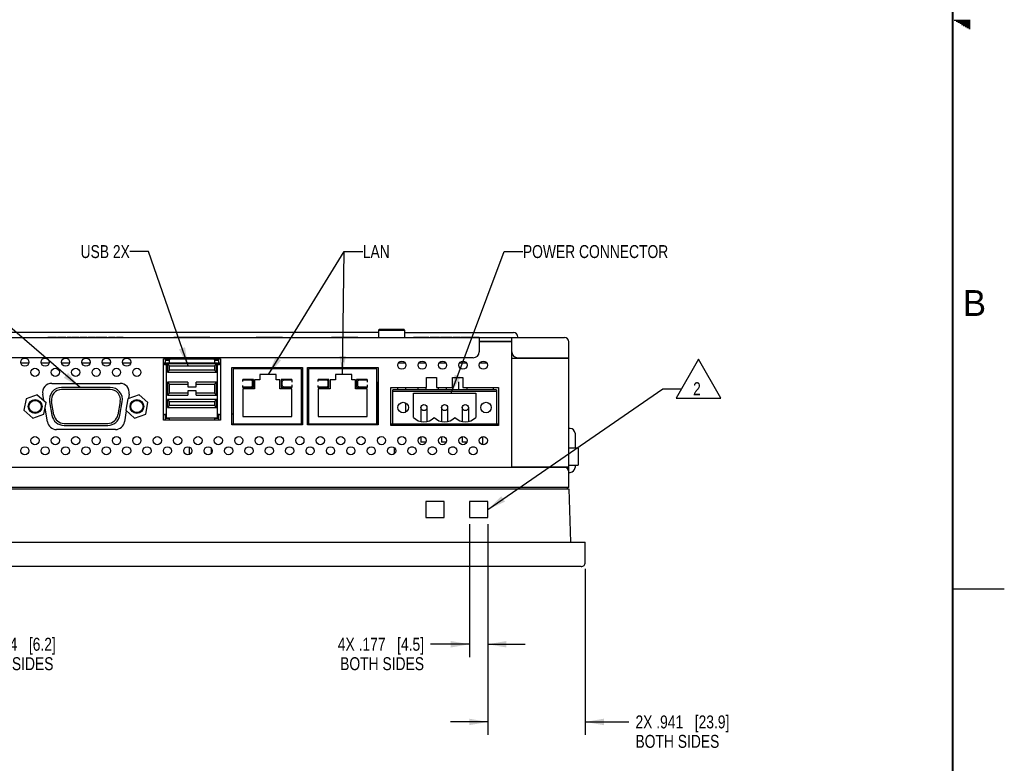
# Model space of a CAD drawing. Header units: inches. Extents: x 0 to 34, y 0 to 22.
# Tile 12 of 17: x 24.5 to 34, y 3.8 to 11. Entities that reach past the tile are written whole.
import ezdxf

# ---------------------------------------------------------------- set-up
doc = ezdxf.new("R2010")
doc.units = ezdxf.units.IN
doc.header["$LTSCALE"] = 1.87
doc.header["$MEASUREMENT"] = 0
doc.layers.get('0').update_dxf_attribs({"linetype": 'CONTINUOUS'})
doc.layers.add('DETAIL', color=7, linetype='CONTINUOUS')
doc.layers.add('DIMENSIONS', color=7, linetype='CONTINUOUS')
doc.styles.get("Standard").update_dxf_attribs({"font": 'txt', "width": 0.8})
doc.styles.add('TEXTSTYLE_2', font='txt')
doc.dimstyles.new('DIMSTYLE_2', dxfattribs={"dimtxt": 0.125, "dimasz": 0.18, "dimexe": 0.18, "dimexo": 0.0625, "dimgap": 0.09, "dimtad": 0, "dimtih": 1, "dimtoh": 1, "dimdec": 3, "dimzin": 4, "dimdsep": 46, "dimtxsty": 'STANDARD', "dimblk": '_FILLED', "dimblk1": '_FILLED', "dimblk2": '_FILLED', "dimcen": 0.09, "dimadec": 0, "dimazin": 0, "dimtp": 0.01, "dimtm": 0.01, "dimtfac": 1, "dimtdec": 3, "dimtofl": 0, "dimtmove": 0, "dimatfit": 3, "dimldrblk": '_FILLED', "dimfxl": 1, "dimtolj": 1, "dimtzin": 4, "dimarcsym": 0})
doc.dimstyles.get("Standard").update_dxf_attribs({"dimtxt": 0.125, "dimasz": 0.18, "dimexe": 0.18, "dimexo": 0.0625, "dimgap": 0.09, "dimtad": 0, "dimtih": 1, "dimtoh": 1, "dimdec": 3, "dimzin": 4, "dimdsep": 46, "dimtxsty": 'STANDARD', "dimblk": '_FILLED', "dimblk1": '_FILLED', "dimblk2": '_FILLED', "dimcen": 0.09, "dimadec": 0, "dimazin": 0, "dimtol": 1, "dimtp": 0.01, "dimtm": 0.01, "dimtfac": 1, "dimtdec": 3, "dimtofl": 0, "dimtmove": 0, "dimatfit": 3, "dimldrblk": '_FILLED', "dimfxl": 1, "dimtolj": 1, "dimtzin": 4, "dimarcsym": 0})

# ---------------------------------------------------------------- blocks, each defined once
blk = doc.blocks.new('_FILLED')
at = {"color": 0, "linetype": 'BYBLOCK'}
blk.add_solid([(0, 0), (-1, 0.174), (-1, -0.174)], dxfattribs=at)
blk = doc.blocks.new('*D17')
at = {"layer": 'DIMENSIONS', "color": 2, "linetype": 'CONTINUOUS'}
for p, q in [((23.393, 6.1246), (23.393, 4.8397)), ((23.6371, 6.1246), (23.6371, 4.8397)), ((23.393, 4.9647), (23.033, 4.9647)), ((23.6371, 4.9647), (23.9431, 4.9647))]:
    blk.add_line(p, q, dxfattribs=at)
at = {"layer": 'DIMENSIONS', "color": 2, "linetype": 'CONTINUOUS', "xscale": 0.18, "yscale": 0.18, "zscale": 0.18}
blk.add_blockref('_FILLED', (23.393, 4.9647), dxfattribs=at)
at = {"layer": 'DIMENSIONS', "color": 2, "linetype": 'CONTINUOUS', "xscale": 0.18, "yscale": 0.18, "zscale": 0.18, "rotation": 180}
blk.add_blockref('_FILLED', (23.6371, 4.9647), dxfattribs=at)
at = {"layer": 'DIMENSIONS', "color": 2, "linetype": 'CONTINUOUS', "insert": (24.0056, 5.0272), "char_height": 0.125, "width": 1.325, "attachment_point": 1, "line_spacing_factor": 0.9}
blk.add_mtext('2X .244{\\Ftxt.shx;\\W1.000000;\\H0.125000; }[6.2]\\PBOTH SIDES', dxfattribs=at)
blk = doc.blocks.new('*D18')
at = {"layer": 'DIMENSIONS', "color": 2, "linetype": 'CONTINUOUS'}
for p, q in [((29.0111, 6.1246), (29.0111, 4.0897)), ((29.952, 5.6916), (29.952, 4.0897)), ((29.0111, 4.2147), (28.6511, 4.2147)), ((29.952, 4.2147), (30.3748, 4.2147))]:
    blk.add_line(p, q, dxfattribs=at)
at = {"layer": 'DIMENSIONS', "color": 2, "linetype": 'CONTINUOUS', "xscale": 0.18, "yscale": 0.18, "zscale": 0.18}
blk.add_blockref('_FILLED', (29.0111, 4.2147), dxfattribs=at)
at = {"layer": 'DIMENSIONS', "color": 2, "linetype": 'CONTINUOUS', "xscale": 0.18, "yscale": 0.18, "zscale": 0.18, "rotation": 180}
blk.add_blockref('_FILLED', (29.952, 4.2147), dxfattribs=at)
at = {"layer": 'DIMENSIONS', "color": 2, "linetype": 'CONTINUOUS', "insert": (30.4373, 4.2772), "char_height": 0.125, "width": 1.425, "attachment_point": 1, "line_spacing_factor": 0.9}
blk.add_mtext('2X .941{\\Ftxt.shx;\\W1.000000;\\H0.125000; }[23.9]\\PBOTH SIDES', dxfattribs=at)
blk = doc.blocks.new('*D19')
at = {"layer": 'DIMENSIONS', "color": 2, "linetype": 'CONTINUOUS'}
for p, q in [((28.8339, 6.1246), (28.8339, 4.8397)), ((29.0111, 6.1246), (29.0111, 4.8397)), ((28.8339, 4.9647), (28.4574, 4.9647)), ((29.0111, 4.9647), (29.3711, 4.9647))]:
    blk.add_line(p, q, dxfattribs=at)
at = {"layer": 'DIMENSIONS', "color": 2, "linetype": 'CONTINUOUS', "xscale": 0.18, "yscale": 0.18, "zscale": 0.18}
blk.add_blockref('_FILLED', (28.8339, 4.9647), dxfattribs=at)
at = {"layer": 'DIMENSIONS', "color": 2, "linetype": 'CONTINUOUS', "xscale": 0.18, "yscale": 0.18, "zscale": 0.18, "rotation": 180}
blk.add_blockref('_FILLED', (29.0111, 4.9647), dxfattribs=at)
at = {"layer": 'DIMENSIONS', "color": 2, "linetype": 'CONTINUOUS', "insert": (28.3949, 5.0272), "char_height": 0.125, "width": 1.325, "attachment_point": 3, "line_spacing_factor": 0.9}
blk.add_mtext('4X .177{\\Ftxt.shx;\\W1.000000;\\H0.125000; }[4.5]\\PBOTH SIDES', dxfattribs=at)
blk = doc.blocks.new('FLAG_TRIANGLE_BL3', base_point=(30.9821, 7.5285))
at = {"layer": 'DETAIL', "color": 2, "linetype": 'CONTINUOUS'}
for p, q in [((31.0459, 7.7158), (30.8296, 7.3412)), ((31.2622, 7.3412), (31.0459, 7.7158)), ((30.702, 7.432), (30.882, 7.432)), ((30.8296, 7.3412), (31.2622, 7.3412))]:
    blk.add_line(p, q, dxfattribs=at)
at = {"layer": 'DETAIL', "color": 2, "linetype": 'CONTINUOUS', "width": 0.8}
blk.add_text('2', height=0.125, dxfattribs=at).set_placement((30.9942, 7.3695))

msp = doc.modelspace()

# ---------------------------------------------------------------- linework, layer by layer
at = {"color": 2, "linetype": 'CONTINUOUS'}
for p, q in [((33.5173, 10.99), (33.6697, 10.99)), ((33.5347, 10.98), (33.6697, 10.98)), ((33.552, 10.97), (33.6697, 10.97)), ((33.5693, 10.96), (33.6697, 10.96)), ((33.5866, 10.95), (33.6697, 10.95)), ((33.6039, 10.94), (33.6697, 10.94)), ((33.6213, 10.93), (33.6697, 10.93)), ((33.6386, 10.92), (33.6697, 10.92)), ((33.6559, 10.91), (33.6697, 10.91)), ((33.5, 5.5), (34, 5.5))]:
    msp.add_line(p, q, dxfattribs=at)
at = {"color": 7, "linetype": 'CONTINUOUS'}
for p, q in [((27.9639, 8.006), (27.956, 7.9981)), ((27.956, 7.9981), (28.2079, 7.9981)), ((27.956, 7.9981), (27.956, 7.9273)), ((27.9639, 8.006), (28.2001, 8.006)), ((28.2079, 7.9981), (28.2001, 8.006)), ((28.2079, 7.9981), (28.2079, 7.9273)), ((22.4737, 7.9273), (29.7532, 7.9273)), ((27.956, 7.9745), (24.2709, 7.9745)), ((24.7598, 7.9273), (24.7598, 7.9293)), ((24.7598, 7.9293), (24.8458, 7.9293)), ((24.774, 7.9273), (24.774, 7.9293)), ((24.7957, 7.9273), (24.7957, 7.9293)), ((24.8295, 7.9273), (24.8295, 7.9293)), ((24.8458, 7.9273), (24.8458, 7.9293)), ((24.8557, 7.9293), (24.8557, 7.9273)), ((24.8557, 7.9293), (24.9348, 7.9293)), ((24.898, 7.9273), (24.898, 7.9293)), ((24.9348, 7.9273), (24.9348, 7.9293)), ((24.9464, 7.9273), (24.9464, 7.9293)), ((24.9464, 7.9293), (24.984, 7.9293)), ((24.984, 7.9273), (24.984, 7.9293)), ((24.9905, 7.9273), (24.9905, 7.9293)), ((24.9905, 7.9293), (25.0605, 7.9293)), ((25.0346, 7.9273), (25.0346, 7.9293)), ((25.0476, 7.9273), (25.0476, 7.9293)), ((25.0605, 7.9273), (25.0605, 7.9293)), ((25.0709, 7.9273), (25.0709, 7.9293)), ((25.0709, 7.9293), (25.137, 7.9293)), ((25.137, 7.9273), (25.137, 7.9293)), ((25.1487, 7.9273), (25.1487, 7.9293)), ((25.1487, 7.9293), (25.2148, 7.9293)), ((25.2148, 7.9273), (25.2148, 7.9293)), ((25.2226, 7.9273), (25.2226, 7.9293)), ((25.2226, 7.9293), (25.2618, 7.9293)), ((25.2333, 7.9273), (25.2333, 7.9293)), ((25.2618, 7.9273), (25.2618, 7.9293)), ((25.2627, 7.9273), (25.2627, 7.9293)), ((25.2627, 7.9293), (25.3327, 7.9293)), ((25.3068, 7.9273), (25.3068, 7.9293)), ((25.3198, 7.9273), (25.3198, 7.9293)), ((25.3327, 7.9273), (25.3327, 7.9293)), ((25.3457, 7.9273), (25.3457, 7.9293)), ((25.3457, 7.9293), (25.4105, 7.9293)), ((25.3781, 7.9273), (25.3781, 7.9293)), ((25.4105, 7.9273), (25.4105, 7.9293)), ((25.4235, 7.9293), (25.4235, 7.9273)), ((25.4235, 7.9293), (25.4883, 7.9293)), ((25.4549, 7.9273), (25.4549, 7.9293)), ((25.4806, 7.9273), (25.4806, 7.9293)), ((25.4883, 7.9273), (25.4883, 7.9293)), ((25.9789, 7.9293), (25.9789, 7.9273)), ((25.9789, 7.9293), (26.3263, 7.9293)), ((26.0381, 7.9273), (26.0381, 7.9293)), ((26.1879, 7.9293), (26.1879, 7.9273)), ((26.2227, 7.9293), (26.2227, 7.9273)), ((26.2953, 7.9273), (26.2953, 7.9293)), ((26.3263, 7.9273), (26.3263, 7.9293)), ((26.7728, 7.9273), (26.7728, 7.9293)), ((26.7728, 7.9293), (27.0289, 7.9293)), ((26.8713, 7.9273), (26.8713, 7.9293)), ((26.9304, 7.9273), (26.9304, 7.9293)), ((27.0289, 7.9273), (27.0289, 7.9293)), ((27.5012, 7.9293), (27.7572, 7.9293)), ((27.5012, 7.9273), (27.5012, 7.9293)), ((27.5997, 7.9273), (27.5997, 7.9293)), ((27.6588, 7.9273), (27.6588, 7.9293)), ((27.7572, 7.9273), (27.7572, 7.9293)), ((28.2079, 7.9745), (29.2591, 7.9745)), ((28.2924, 7.9293), (28.4418, 7.9293)), ((28.2924, 7.9273), (28.2924, 7.9293)), ((28.3242, 7.9273), (28.3242, 7.9293)), ((28.3379, 7.9273), (28.3379, 7.9293)), ((28.3697, 7.9273), (28.3697, 7.9293)), ((28.4418, 7.9273), (28.4418, 7.9293)), ((28.4548, 7.9293), (28.543, 7.9293)), ((28.4548, 7.9273), (28.4548, 7.9293)), ((28.5017, 7.9273), (28.5017, 7.9293)), ((28.543, 7.9273), (28.543, 7.9293)), ((28.5533, 7.9293), (28.6661, 7.9293)), ((28.5533, 7.9273), (28.5533, 7.9293)), ((28.5544, 7.9273), (28.5544, 7.9293)), ((28.6331, 7.9273), (28.6331, 7.9293)), ((28.6661, 7.9273), (28.6661, 7.9293)), ((28.6752, 7.9293), (28.7452, 7.9293)), ((28.6752, 7.9273), (28.6752, 7.9293)), ((28.7193, 7.9273), (28.7193, 7.9293)), ((28.7322, 7.9273), (28.7322, 7.9293)), ((28.7452, 7.9273), (28.7452, 7.9293)), ((28.7505, 7.9293), (28.9291, 7.9293)), ((28.7505, 7.9273), (28.7505, 7.9293)), ((28.7912, 7.9273), (28.7912, 7.9293)), ((28.8031, 7.9293), (28.8031, 7.9273)), ((28.9284, 7.9273), (28.9284, 7.7895)), ((28.9291, 7.9293), (28.9291, 7.9273)), ((29.2434, 6.6773), (29.2434, 7.9273)), ((29.3024, 7.9273), (29.3024, 7.9312)), ((29.2434, 7.8879), (28.9284, 7.8879)), ((29.2414, 7.884), (28.9284, 7.884)), ((29.2414, 7.884), (29.2414, 6.6753)), ((29.2414, 7.88), (29.2434, 7.88)), ((29.7946, 7.7304), (29.7946, 7.8859)), ((28.8694, 7.7304), (23.3576, 7.7304)), ((25.8782, 7.1285), (25.8782, 7.719)), ((25.8782, 7.719), (26.4294, 7.719)), ((25.9355, 7.6832), (25.9355, 7.7107)), ((26.3725, 7.7107), (26.3725, 7.6832)), ((26.4294, 7.719), (26.4294, 7.1285)), ((29.2434, 7.7265), (29.7946, 7.7265)), ((29.2827, 7.7339), (29.2827, 7.7265)), ((29.3024, 7.7304), (29.7946, 7.7304)), ((29.3595, 7.7304), (29.3595, 7.7265)), ((29.456, 7.7304), (29.456, 7.7265)), ((29.5741, 7.7304), (29.5741, 7.7265)), ((29.7119, 7.7304), (29.7119, 7.7265)), ((29.7513, 7.7304), (29.7513, 7.7265)), ((29.7946, 6.4785), (29.7946, 7.7265)), ((24.4997, 7.6832), (24.5776, 7.6832)), ((24.6965, 7.6832), (24.7745, 7.6832)), ((24.8934, 7.6832), (24.9713, 7.6832)), ((25.0902, 7.6832), (25.1682, 7.6832)), ((25.2871, 7.6832), (25.365, 7.6832)), ((25.4839, 7.6832), (25.5619, 7.6832)), ((25.8782, 7.6832), (25.8961, 7.6832)), ((25.8883, 7.6674), (25.9079, 7.6674)), ((25.8961, 7.7029), (25.8961, 7.6674)), ((25.9355, 7.7029), (25.8961, 7.7029)), ((25.9079, 7.1517), (25.9079, 7.6832)), ((25.9079, 7.6832), (26.4001, 7.6832)), ((25.9178, 7.6714), (25.9178, 7.5926)), ((25.9375, 7.6517), (25.9178, 7.6714)), ((26.3902, 7.6714), (25.9178, 7.6714)), ((25.9178, 7.5926), (25.9375, 7.6123)), ((25.9375, 7.6123), (25.9375, 7.6517)), ((25.9375, 7.6517), (26.3705, 7.6517)), ((26.3705, 7.6123), (25.9375, 7.6123)), ((26.3902, 7.6714), (26.3705, 7.6517)), ((26.3705, 7.6517), (26.3705, 7.6123)), ((26.3902, 7.5926), (26.3705, 7.6123)), ((26.4119, 7.7029), (26.3725, 7.7029)), ((26.3902, 7.5926), (26.3902, 7.6714)), ((26.4001, 7.1517), (26.4001, 7.6832)), ((26.4001, 7.6674), (26.4198, 7.6674)), ((26.4119, 7.6674), (26.4119, 7.7029)), ((26.4119, 7.6832), (26.4294, 7.6832)), ((26.5387, 7.0843), (26.5387, 7.6355)), ((26.5387, 7.6355), (27.2198, 7.6355)), ((26.5505, 7.6241), (26.5505, 7.0926)), ((27.2119, 7.6241), (26.5505, 7.6241)), ((27.2119, 7.0926), (27.2119, 7.6241)), ((27.2198, 7.6355), (27.2198, 7.0843)), ((27.2709, 7.6355), (27.952, 7.6355)), ((27.2709, 7.0843), (27.2709, 7.6355)), ((27.9402, 7.6241), (27.2788, 7.6241)), ((27.2788, 7.6241), (27.2788, 7.0926)), ((27.9402, 7.0926), (27.9402, 7.6241)), ((27.952, 7.6355), (27.952, 7.0843)), ((28.1489, 7.6832), (28.2119, 7.6832)), ((28.3458, 7.6832), (28.4087, 7.6832)), ((28.5426, 7.6832), (28.6056, 7.6832)), ((28.7395, 7.6832), (28.8024, 7.6832)), ((28.9363, 7.6832), (28.9993, 7.6832)), ((29.2414, 7.6832), (29.2434, 7.6832)), ((25.9178, 7.5926), (26.3902, 7.5926)), ((26.645, 7.5021), (26.645, 7.5218)), ((26.7473, 7.5218), (26.645, 7.5218)), ((26.7276, 7.5139), (26.645, 7.5139)), ((26.7473, 7.443), (26.7473, 7.5218)), ((26.7591, 7.5178), (26.7591, 7.4312)), ((26.8103, 7.5178), (26.7591, 7.5178)), ((26.8103, 7.569), (26.8103, 7.5178)), ((26.9678, 7.569), (26.8103, 7.569)), ((26.9678, 7.5178), (26.9678, 7.569)), ((27.0032, 7.5178), (26.9678, 7.5178)), ((27.0032, 7.4312), (27.0032, 7.5178)), ((27.1174, 7.5218), (27.015, 7.5218)), ((27.015, 7.5218), (27.015, 7.443)), ((27.1174, 7.5139), (27.0426, 7.5139)), ((27.1174, 7.5218), (27.1174, 7.4942)), ((27.4757, 7.5218), (27.3733, 7.5218)), ((27.3733, 7.5021), (27.3733, 7.5218)), ((27.456, 7.5139), (27.3733, 7.5139)), ((27.4757, 7.443), (27.4757, 7.5218)), ((27.5387, 7.5178), (27.4875, 7.5178)), ((27.4875, 7.5178), (27.4875, 7.4312)), ((27.6961, 7.569), (27.5387, 7.569)), ((27.5387, 7.569), (27.5387, 7.5178)), ((27.6961, 7.5178), (27.6961, 7.569)), ((27.7316, 7.5178), (27.6961, 7.5178)), ((27.7316, 7.4312), (27.7316, 7.5178)), ((27.8457, 7.5218), (27.7434, 7.5218)), ((27.7434, 7.5218), (27.7434, 7.443)), ((27.8457, 7.5139), (27.7709, 7.5139)), ((27.8457, 7.5218), (27.8457, 7.4942)), ((28.4185, 7.541), (28.5169, 7.541)), ((28.4185, 7.4426), (28.4185, 7.541)), ((28.5169, 7.541), (28.5169, 7.4426)), ((28.6705, 7.541), (28.7689, 7.541)), ((28.6705, 7.4426), (28.6705, 7.541)), ((28.7689, 7.541), (28.7689, 7.4426)), ((24.799, 7.4832), (25.4594, 7.4832)), ((25.3639, 7.444), (24.8946, 7.444)), ((25.3639, 7.4243), (24.8946, 7.4243)), ((25.9178, 7.4942), (25.9178, 7.3682)), ((25.9178, 7.4942), (25.9375, 7.4745)), ((26.1146, 7.4942), (25.9178, 7.4942)), ((25.9375, 7.3879), (25.9375, 7.4745)), ((25.9375, 7.4745), (26.1146, 7.4745)), ((26.1146, 7.4942), (26.1146, 7.4509)), ((26.1146, 7.4509), (26.1934, 7.4509)), ((26.1934, 7.4509), (26.1934, 7.4942)), ((26.3902, 7.4942), (26.1934, 7.4942)), ((26.1934, 7.4745), (26.3705, 7.4745)), ((26.3902, 7.4942), (26.3705, 7.4745)), ((26.3705, 7.4745), (26.3705, 7.3879)), ((26.3902, 7.3682), (26.3902, 7.4942)), ((26.645, 7.443), (26.645, 7.4627)), ((26.645, 7.4509), (26.7276, 7.4509)), ((26.645, 7.443), (26.7473, 7.443)), ((26.645, 7.4312), (26.645, 7.1635)), ((26.7591, 7.4312), (26.645, 7.4312)), ((26.7394, 7.4627), (26.7394, 7.5021)), ((27.1174, 7.4312), (27.0032, 7.4312)), ((27.015, 7.443), (27.1174, 7.443)), ((27.0229, 7.4942), (27.0229, 7.4706)), ((27.0426, 7.4509), (27.1174, 7.4509)), ((27.1174, 7.4706), (27.1174, 7.443)), ((27.1174, 7.1635), (27.1174, 7.4312)), ((27.3733, 7.443), (27.3733, 7.4627)), ((27.3733, 7.4509), (27.456, 7.4509)), ((27.3733, 7.443), (27.4757, 7.443)), ((27.4875, 7.4312), (27.3733, 7.4312)), ((27.3733, 7.4312), (27.3733, 7.1635)), ((27.4678, 7.4627), (27.4678, 7.5021)), ((27.8457, 7.4312), (27.7316, 7.4312)), ((27.7434, 7.443), (27.8457, 7.443)), ((27.7513, 7.4942), (27.7513, 7.4706)), ((27.7709, 7.4509), (27.8457, 7.4509)), ((27.8457, 7.4706), (27.8457, 7.443)), ((27.8457, 7.1635), (27.8457, 7.4312)), ((27.9442, 7.0926), (27.9442, 7.4975)), ((28.074, 7.4426), (28.4185, 7.4426)), ((28.074, 7.0764), (28.074, 7.4426)), ((29.0938, 7.4202), (28.0938, 7.4202)), ((28.0938, 7.0926), (28.0938, 7.4202)), ((28.141, 7.4202), (28.141, 7.4426)), ((28.2198, 7.4202), (28.2198, 7.4426)), ((28.3379, 7.4202), (28.3379, 7.4426)), ((28.4166, 7.4202), (28.4166, 7.4426)), ((28.5169, 7.4426), (28.6705, 7.4426)), ((28.5347, 7.4202), (28.5347, 7.4426)), ((28.6135, 7.4202), (28.6135, 7.4426)), ((28.7316, 7.4202), (28.7316, 7.4975)), ((28.7689, 7.4426), (29.1134, 7.4426)), ((28.8103, 7.4202), (28.8103, 7.4426)), ((29.0662, 7.4202), (29.0662, 7.4426)), ((29.0938, 7.4202), (29.0938, 7.0926)), ((29.1134, 7.4426), (29.1134, 7.0764)), ((29.2414, 7.4903), (29.2434, 7.4903)), ((24.5516, 7.3355), (24.5297, 7.2239)), ((24.6592, 7.3723), (24.5516, 7.3355)), ((24.6592, 7.3723), (24.7448, 7.2975)), ((24.7225, 7.317), (24.7118, 7.3801)), ((25.5355, 7.3355), (25.5136, 7.2239)), ((25.643, 7.3723), (25.5355, 7.3355)), ((25.5466, 7.3801), (25.5392, 7.3368)), ((25.643, 7.3723), (25.7287, 7.2975)), ((25.9375, 7.3879), (25.9178, 7.3682)), ((25.9178, 7.3682), (26.1146, 7.3682)), ((25.9178, 7.3289), (25.9178, 7.2501)), ((25.9375, 7.3092), (25.9178, 7.3289)), ((26.3902, 7.3289), (25.9178, 7.3289)), ((26.1146, 7.3879), (25.9375, 7.3879)), ((26.1146, 7.4115), (26.1146, 7.3682)), ((26.1934, 7.4115), (26.1146, 7.4115)), ((26.1934, 7.3682), (26.1934, 7.4115)), ((26.3705, 7.3879), (26.1934, 7.3879)), ((26.1934, 7.3682), (26.3902, 7.3682)), ((26.3902, 7.3682), (26.3705, 7.3879)), ((26.3902, 7.3289), (26.3705, 7.3092)), ((26.3902, 7.2501), (26.3902, 7.3289)), ((28.0938, 7.4076), (29.0938, 7.4076)), ((28.2938, 7.3879), (28.8938, 7.3879)), ((28.2938, 7.1553), (28.2938, 7.3879)), ((28.8938, 7.3879), (28.8938, 7.1553)), ((24.7229, 7.186), (24.7448, 7.2975)), ((24.7571, 7.112), (24.7346, 7.2455)), ((24.7782, 7.3054), (24.8012, 7.1755)), ((24.8205, 7.1789), (24.7976, 7.3088)), ((25.4608, 7.3088), (25.4379, 7.1789)), ((25.4573, 7.1755), (25.4802, 7.3054)), ((25.7068, 7.186), (25.7287, 7.2975)), ((25.9178, 7.2501), (25.9375, 7.2698)), ((25.9178, 7.2501), (26.3902, 7.2501)), ((25.9375, 7.2698), (25.9375, 7.3092)), ((25.9375, 7.3092), (26.3705, 7.3092)), ((26.3705, 7.2698), (25.9375, 7.2698)), ((26.3705, 7.3092), (26.3705, 7.2698)), ((26.3902, 7.2501), (26.3705, 7.2698)), ((28.2198, 7.2061), (28.2198, 7.2942)), ((28.3642, 7.2501), (28.3642, 7.1155)), ((28.4233, 7.2501), (28.4233, 7.1155)), ((28.5642, 7.2501), (28.5642, 7.1155)), ((28.6233, 7.2501), (28.6233, 7.1155)), ((28.7642, 7.2501), (28.7642, 7.1155)), ((28.8233, 7.2501), (28.8233, 7.1155)), ((24.6154, 7.1492), (24.5297, 7.2239)), ((24.6154, 7.1492), (24.7229, 7.186)), ((25.5193, 7.2189), (25.5013, 7.112)), ((25.5992, 7.1492), (25.5136, 7.2239)), ((25.5992, 7.1492), (25.7068, 7.186)), ((25.8797, 7.1852), (25.8782, 7.1852)), ((25.9079, 7.1832), (25.8883, 7.1832)), ((25.8961, 7.1832), (25.8961, 7.1285)), ((25.9355, 7.1438), (25.8961, 7.1438)), ((25.9079, 7.1517), (26.4001, 7.1517)), ((25.9355, 7.1359), (25.9355, 7.1517)), ((26.3725, 7.1517), (26.3725, 7.1359)), ((26.4119, 7.1438), (26.3725, 7.1438)), ((26.4198, 7.1832), (26.4001, 7.1832)), ((26.4119, 7.1285), (26.4119, 7.1832)), ((26.4294, 7.1852), (26.4283, 7.1852)), ((26.5505, 7.1852), (26.5387, 7.1852)), ((26.645, 7.1635), (27.1174, 7.1635)), ((27.3733, 7.1635), (27.8457, 7.1635)), ((25.4142, 7.0383), (24.8443, 7.0383)), ((24.9175, 7.0976), (25.3409, 7.0976)), ((24.9175, 7.0779), (25.3409, 7.0779)), ((26.4294, 7.1285), (25.8782, 7.1285)), ((26.5387, 7.0926), (27.2198, 7.0926)), ((27.2198, 7.0843), (26.5387, 7.0843)), ((27.2709, 7.0926), (27.952, 7.0926)), ((27.952, 7.0843), (27.2709, 7.0843)), ((28.074, 7.0926), (29.1134, 7.0926)), ((29.1134, 7.0764), (28.074, 7.0764)), ((29.2414, 7.0926), (29.2434, 7.0926)), ((29.8064, 7.0493), (29.7946, 7.0493)), ((28.3642, 6.9684), (28.3642, 6.9155)), ((28.5642, 6.9693), (28.5642, 6.9155)), ((28.7642, 6.97), (28.7642, 6.9155)), ((28.9599, 6.9698), (28.9599, 6.8927)), ((29.2434, 7.0296), (29.2414, 7.0296)), ((29.2434, 6.9509), (29.2414, 6.9509)), ((29.8536, 7.0021), (29.8536, 6.8584)), ((26.1276, 6.8695), (26.1276, 6.7961)), ((26.3402, 6.8584), (26.3402, 6.8071)), ((28.1056, 6.8642), (28.1056, 6.8013)), ((28.2666, 6.8702), (28.291, 6.8702)), ((28.4133, 6.9155), (28.3642, 6.9155)), ((28.4635, 6.8702), (28.4879, 6.8702)), ((28.6101, 6.9155), (28.5642, 6.9155)), ((28.6603, 6.8702), (28.6847, 6.8702)), ((28.807, 6.9155), (28.7642, 6.9155)), ((28.8572, 6.8702), (28.8816, 6.8702)), ((29.2434, 6.8584), (29.2414, 6.8584)), ((29.8831, 6.8584), (29.7946, 6.8584)), ((29.8831, 6.8584), (29.8831, 6.693)), ((22.4737, 6.6753), (29.7532, 6.6753)), ((29.2414, 6.7147), (29.2434, 6.7147)), ((29.2434, 6.6773), (29.7946, 6.6773)), ((29.7946, 6.693), (29.8831, 6.693)), ((29.8536, 6.693), (29.8536, 6.6714)), ((29.7946, 6.6241), (29.8064, 6.6241)), ((29.7946, 6.4785), (22.4324, 6.4785)), ((29.7808, 6.4667), (29.7808, 6.4785)), ((22.4339, 6.4667), (29.793, 6.4667)), ((29.793, 6.4667), (29.8111, 5.9509)), ((28.5898, 6.3446), (28.4127, 6.3446)), ((28.4127, 6.3446), (28.4127, 6.1871)), ((28.5898, 6.1871), (28.5898, 6.3446)), ((29.0111, 6.3446), (28.8339, 6.3446)), ((28.8339, 6.3446), (28.8339, 6.1871)), ((29.0111, 6.1871), (29.0111, 6.3446)), ((28.4127, 6.1871), (28.5898, 6.1871)), ((28.8339, 6.1871), (29.0111, 6.1871)), ((22.2749, 5.9509), (29.952, 5.9509)), ((29.952, 5.7541), (29.952, 5.9509)), ((29.9127, 5.7147), (22.3142, 5.7147))]:
    msp.add_line(p, q, dxfattribs=at)
at = {"color": 7, "linetype": 'CONTINUOUS', "const_width": 0.02}
msp.add_lwpolyline([(33.5, 0.5), (33.5, 21.5)], dxfattribs=at)
at = {"color": 7, "linetype": 'CONTINUOUS'}
for centre, radius in [((24.5387, 7.6887), 0.0394), ((24.7355, 7.6887), 0.0394), ((24.9324, 7.6887), 0.0394), ((25.1292, 7.6887), 0.0394), ((25.3261, 7.6887), 0.0394), ((25.5229, 7.6887), 0.0394), ((24.6371, 7.5903), 0.0394), ((24.8339, 7.5903), 0.0394), ((25.0308, 7.5903), 0.0394), ((25.2276, 7.5903), 0.0394), ((25.4245, 7.5903), 0.0394), ((25.6213, 7.5903), 0.0394), ((28.1804, 7.6596), 0.0394), ((28.3772, 7.6596), 0.0394), ((28.5741, 7.6596), 0.0394), ((28.7709, 7.6596), 0.0394), ((28.9678, 7.6596), 0.0394), ((24.6382, 7.26), 0.0669), ((25.622, 7.26), 0.0669), ((24.6382, 7.26), 0.0591), ((25.622, 7.26), 0.0591), ((28.1938, 7.2501), 0.0512), ((28.3938, 7.2501), 0.0295), ((28.5938, 7.2501), 0.0295), ((28.7938, 7.2501), 0.0295), ((28.9938, 7.2501), 0.0512), ((24.6371, 6.9312), 0.0394), ((24.8339, 6.9312), 0.0394), ((25.0308, 6.9312), 0.0394), ((25.2276, 6.9312), 0.0394), ((25.4245, 6.9312), 0.0394), ((25.6213, 6.9312), 0.0394), ((25.8182, 6.9312), 0.0394), ((26.015, 6.9312), 0.0394), ((26.2119, 6.9312), 0.0394), ((26.4087, 6.9312), 0.0394), ((26.6056, 6.9312), 0.0394), ((26.8024, 6.9312), 0.0394), ((26.9993, 6.9312), 0.0394), ((27.1961, 6.9312), 0.0394), ((27.393, 6.9312), 0.0394), ((27.5898, 6.9312), 0.0394), ((27.7867, 6.9312), 0.0394), ((27.9835, 6.9312), 0.0394), ((28.1804, 6.9312), 0.0394), ((28.3772, 6.9312), 0.0394), ((28.5741, 6.9312), 0.0394), ((28.7709, 6.9312), 0.0394), ((28.9678, 6.9312), 0.0394), ((24.5387, 6.8328), 0.0394), ((24.7355, 6.8328), 0.0394), ((24.9324, 6.8328), 0.0394), ((25.1292, 6.8328), 0.0394), ((25.3261, 6.8328), 0.0394), ((25.5229, 6.8328), 0.0394), ((25.7198, 6.8328), 0.0394), ((25.9166, 6.8328), 0.0394), ((26.1135, 6.8328), 0.0394), ((26.3103, 6.8328), 0.0394), ((26.5072, 6.8328), 0.0394), ((26.704, 6.8328), 0.0394), ((26.9009, 6.8328), 0.0394), ((27.0977, 6.8328), 0.0394), ((27.2946, 6.8328), 0.0394), ((27.4914, 6.8328), 0.0394), ((27.6883, 6.8328), 0.0394), ((27.8851, 6.8328), 0.0394), ((28.082, 6.8328), 0.0394), ((28.2788, 6.8328), 0.0394), ((28.4757, 6.8328), 0.0394), ((28.6725, 6.8328), 0.0394), ((28.8694, 6.8328), 0.0394)]:
    msp.add_circle(centre, radius, dxfattribs=at)
for centre, radius, start, end in [((29.2591, 7.9312), 0.0433, 0, 90), ((29.7532, 7.8859), 0.0413, 0, 90), ((25.9552, 7.7107), 0.0197, 155.07432, 180), ((26.3528, 7.7107), 0.0197, 0, 24.92568), ((28.8694, 7.7895), 0.0591, 270, 360), ((29.3024, 7.7895), 0.0591, 180, 270), ((25.8883, 7.6478), 0.0197, 90, 120.799), ((26.4198, 7.6478), 0.0197, 60.72691, 90), ((26.7276, 7.5021), 0.0118, 0, 90), ((27.0426, 7.4942), 0.0197, 90, 180), ((27.456, 7.5021), 0.0118, 0, 90), ((27.7709, 7.4942), 0.0197, 90, 180), ((24.799, 7.3948), 0.0884, 90, 189.58473), ((24.8946, 7.3259), 0.1181, 90, 190), ((24.8946, 7.3259), 0.0984, 90, 190), ((25.3639, 7.3259), 0.1181, 350, 90), ((25.3639, 7.3259), 0.0984, 350, 90), ((25.4594, 7.3948), 0.0884, 350.41527, 90), ((26.7276, 7.4627), 0.0118, 270, 360), ((27.0426, 7.4706), 0.0197, 180, 270), ((27.456, 7.4627), 0.0118, 270, 360), ((27.7709, 7.4706), 0.0197, 180, 270), ((24.9175, 7.196), 0.1181, 190, 270), ((24.9175, 7.196), 0.0984, 190, 270), ((25.3409, 7.196), 0.0984, 270, 350), ((25.3409, 7.196), 0.1181, 270, 350), ((25.8883, 7.2029), 0.0197, 239.201, 270), ((25.9552, 7.1359), 0.0197, 180, 202.28005), ((26.3528, 7.1359), 0.0197, 337.71995, 360), ((26.4198, 7.2029), 0.0197, 270, 299.27309), ((28.3938, 7.2501), 0.1378, 223.4717, 316.5283), ((28.5938, 7.2501), 0.1378, 223.4717, 316.5283), ((28.7938, 7.2501), 0.1378, 223.4717, 316.5283), ((24.8443, 7.1267), 0.0884, 189.58473, 270), ((25.4142, 7.1267), 0.0884, 270, 350.41527), ((29.8064, 7.0021), 0.0472, 0, 90), ((29.7453, 6.6261), 0.0492, 0, 90), ((29.7532, 6.7167), 0.0413, 270, 287.62947), ((29.7355, 6.6832), 0.0197, 334.37528, 336.43882), ((29.8064, 6.6714), 0.0472, 270, 360), ((29.9127, 5.7541), 0.0394, 269.99954, 360)]:
    msp.add_arc(centre, radius, start, end, dxfattribs=at)

# ---------------------------------------------------------------- block references
at = {"layer": 'DETAIL', "color": 2, "linetype": 'CONTINUOUS'}
msp.add_blockref('FLAG_TRIANGLE_BL3', (30.9821, 7.5285), dxfattribs=at)

# ---------------------------------------------------------------- texts
at = {"color": 2, "linetype": 'CONTINUOUS', "insert": (33.6006, 8.3845), "char_height": 0.25, "width": 0.25, "attachment_point": 1, "line_spacing_factor": 0.9, "style": 'TEXTSTYLE_2'}
msp.add_mtext('B', dxfattribs=at)
at = {"layer": 'DETAIL', "color": 2, "linetype": 'CONTINUOUS', "char_height": 0.125, "line_spacing_factor": 0.9}
for s, insert, width, attachment_point in [('USB 2X', (25.553, 8.8185), 0.6, 3), ('LAN', (27.8033, 8.8185), 0.3, 1), ('POWER CONNECTOR', (29.3499, 8.8185), 1.5, 1)]:
    msp.add_mtext(s, dxfattribs=dict(at, insert=insert, width=width, attachment_point=attachment_point))

# ---------------------------------------------------------------- dimensions: what is measured, and where the dimension line sits
at = {"layer": 'DIMENSIONS', "color": 2, "linetype": 'CONTINUOUS'}
for base, p1, p2, picture, middle in [((23.393, 4.9647), (23.6371, 6.1246), (23.393, 6.1246), '*D17', (24.6681, 4.8553)), ((29.0111, 4.2147), (29.952, 5.6916), (29.0111, 6.1246), '*D18', (31.1498, 4.1053))]:
    dim = msp.add_linear_dim(base=base, p1=p1, p2=p2, angle=180, text='2X <>\\PBOTH SIDES', dimstyle='DIMSTYLE_2', dxfattribs=at)
    dim.commit()
    dim.dimension.update_dxf_attribs({"geometry": picture, "text_midpoint": middle, "dimtype": 160})
dim = msp.add_linear_dim(base=(29.0111, 4.9647), p1=(28.8339, 6.1246), p2=(29.0111, 6.1246), text='4X <>\\PBOTH SIDES', dimstyle='DIMSTYLE_2', dxfattribs=at)
dim.commit()
dim.dimension.update_dxf_attribs({"geometry": '*D19', "text_midpoint": (27.3449, 4.8553), "dimtype": 160})

# ---------------------------------------------------------------- leaders
at = {"layer": 'DETAIL', "color": 2, "linetype": 'CONTINUOUS'}
for points in [[(25.0729, 7.444), (23.5425, 8.756), (23.3625, 8.756)], [(26.1158, 7.6517), (25.733, 8.756), (25.553, 8.756)], [(26.8933, 7.569), (27.6233, 8.756), (27.8033, 8.756)], [(27.6066, 7.569), (27.6233, 8.756), (27.8033, 8.756)], [(28.6575, 7.3879), (29.1699, 8.756), (29.3499, 8.756)], [(29.0111, 6.2653), (30.702, 7.432)]]:
    msp.add_leader(points, dimstyle='STANDARD', override={"dimtad": 0}, dxfattribs=at)

doc.saveas('drawing.dxf')
